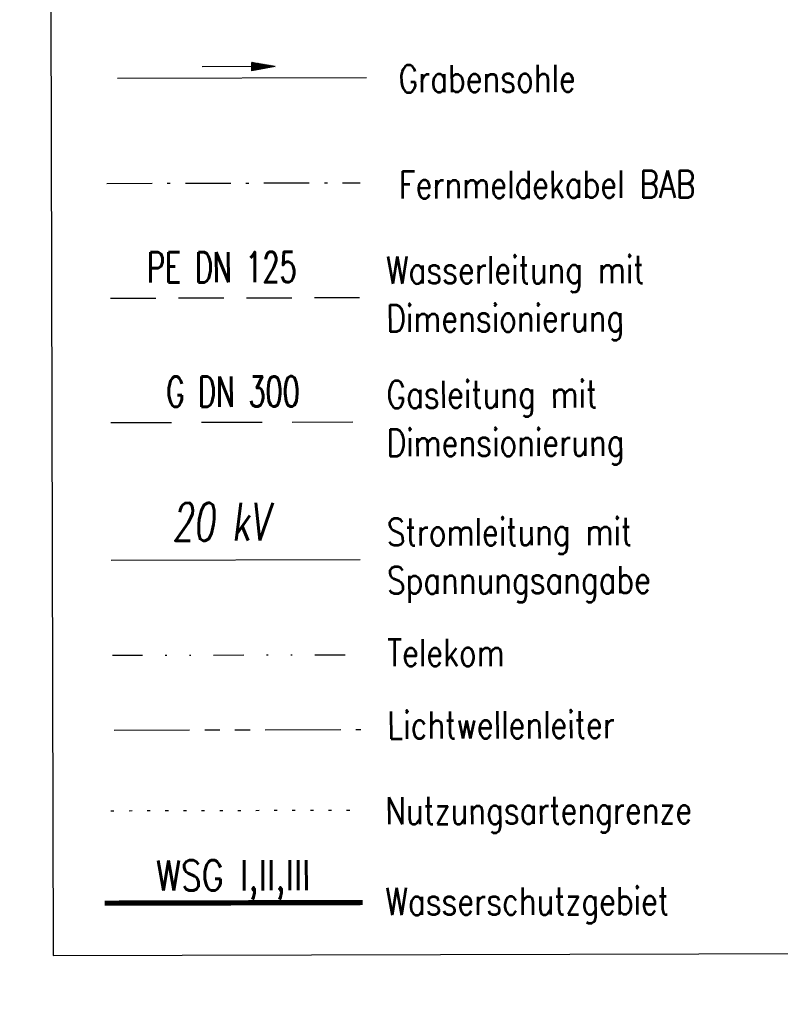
# Model space of a CAD drawing. Extents: x 0 to 1135, y 0 to 420.
# Tile 54 of 84: x 1028 to 1078, y 114 to 179. Entities that reach past the tile are written whole.
import ezdxf

# ---------------------------------------------------------------- set-up
doc = ezdxf.new("R2010")
doc.units = 0
doc.header["$LTSCALE"] = 2
doc.header["$MEASUREMENT"] = 0
for name, pattern in [('AUSGEZOGEN', [0]), ('BAB-FM2', [2.6, 1.5, -0.5, 0.1, -0.5]), ('GESTRICHELTX3', [2.25, 1.5, -0.75]), ('GESTRICHELTX4', [3, 2, -1]), ('GETRENNTX3', [3.25, 1, -0.75, 0, -0.75, 0, -0.75]), ('PHANTOMX2', [5, 2.5, -0.5, 0.5, -0.5, 0.5, -0.5]), ('PUNKTX2_STR', [0.6, 0.1, -0.5]), ('Schutzgebiet', [2.5, 2, -0.5])]:
    doc.linetypes.add(name, pattern=pattern)
doc.layers.get('0').update_dxf_attribs({"color": 8, "linetype": 'AUSGEZOGEN'})
for name, color, linetype in [('BAB_FM', 8, 'BAB-FM2'), ('FBRTOP', 8, 'AUSGEZOGEN'), ('GASLTG', 8, 'GESTRICHELTX4'), ('GRABEN', 8, 'AUSGEZOGEN'), ('LEGENDE', 7, 'AUSGEZOGEN'), ('Lichtwellenleiter', 8, 'PHANTOMX2'), ('NUTZUNG', 8, 'PUNKTX2_STR'), ('PFEILTOP', 8, 'AUSGEZOGEN'), ('STROMLTG', 8, 'AUSGEZOGEN'), ('Telekom', 8, 'GETRENNTX3'), ('W-LTG', 8, 'GESTRICHELTX3'), ('WSG', 4, 'Schutzgebiet')]:
    doc.layers.add(name, color=color, linetype=linetype)
doc.styles.add('ROMANS', font='romans.shx', dxfattribs={"width": 0.8})

# ---------------------------------------------------------------- blocks, each defined once
blk = doc.blocks.new('PFEIL2')
at = {"color": 0}
for p, q in [((0.88, 0.002), (-2.401, -0.012)), ((0.881, -0.271), (0.879, 0.276)), ((0.879, 0.276), (2.429, 0.009)), ((0.911, 0.27), (0.879, 0.265)), ((0.965, 0.261), (0.879, 0.246)), ((1.019, 0.252), (0.879, 0.228)), ((1.073, 0.242), (0.879, 0.209)), ((1.127, 0.233), (0.879, 0.191)), ((1.181, 0.224), (0.879, 0.172)), ((1.235, 0.214), (0.879, 0.154)), ((1.289, 0.205), (0.879, 0.135)), ((1.343, 0.196), (0.879, 0.117)), ((1.397, 0.187), (0.879, 0.098)), ((1.451, 0.177), (0.879, 0.08)), ((1.505, 0.168), (0.879, 0.061)), ((1.559, 0.159), (0.88, 0.043)), ((1.613, 0.149), (0.88, 0.024)), ((1.668, 0.14), (0.88, 0.006)), ((1.722, 0.131), (0.88, -0.013)), ((1.776, 0.121), (0.88, -0.031)), ((1.83, 0.112), (0.88, -0.05)), ((1.884, 0.103), (0.88, -0.068)), ((1.938, 0.094), (0.88, -0.087)), ((1.992, 0.084), (0.88, -0.105)), ((2.046, 0.075), (0.88, -0.124)), ((2.1, 0.066), (0.88, -0.142)), ((2.154, 0.056), (0.88, -0.161)), ((2.208, 0.047), (0.88, -0.179)), ((2.262, 0.038), (0.881, -0.198)), ((2.316, 0.029), (0.881, -0.216)), ((2.37, 0.019), (0.881, -0.235)), ((2.424, 0.01), (0.881, -0.253)), ((2.429, 0.009), (0.881, -0.271))]:
    blk.add_line(p, q, dxfattribs=at)

msp = doc.modelspace()

# ---------------------------------------------------------------- linework, layer by layer
at = {"layer": 'BAB_FM'}
msp.add_line((1033.601, 168.178), (1050.365, 168.221), dxfattribs=at)
at = {"layer": 'FBRTOP', "const_width": 0.5}
for points in [[(88.009, 187.528, 0), (104.839, 188.975, 0), (166.439, 194.269, -0.000002), (228.71, 199.62, 0.000002), (290.98, 204.971, 0.000001), (321.649, 207.607, 0.000001), (340.796, 209.253, 0.000002), (353.251, 210.323, -0.000001), (365.705, 211.394, -0.000007)], [(87.666, 191.514, 0), (104.497, 192.96, 0), (166.097, 198.254, -0.000002), (228.367, 203.605, 0.000002), (290.638, 208.957, 0.000001), (321.307, 211.592, 0.000001), (340.454, 213.238, 0.000002), (352.908, 214.308, -0.000001), (365.363, 215.379, -0.000007)], [(377.816, 216.449, 0.000001), (390.27, 217.519, 0.000044)], [(378.159, 212.464, 0.000001), (390.613, 213.534, 0.000044)]]:
    msp.add_lwpolyline(points, format="xyb", dxfattribs=at)
at = {"layer": 'GASLTG', "color": 4}
msp.add_line((1033.872, 152.35), (1050.337, 152.393), dxfattribs=at)
at = {"layer": 'GRABEN', "linetype": 'AUSGEZOGEN'}
msp.add_line((1034.317, 175.132), (1050.781, 175.174), dxfattribs=at)
at = {"layer": 'LEGENDE'}
msp.add_lwpolyline([(1030.061, 117.083), (1124.072, 117.324), (1123.635, 287.473), (1029.624, 287.231)], close=True, dxfattribs=at)
at = {"layer": 'Lichtwellenleiter'}
msp.add_line((1034.08, 131.996), (1050.419, 132.037), dxfattribs=at)
at = {"layer": 'NUTZUNG'}
msp.add_line((1033.872, 126.662), (1050.337, 126.705), dxfattribs=at)
at = {"layer": 'STROMLTG', "color": 4, "linetype": 'AUSGEZOGEN'}
msp.add_line((1033.896, 143.248), (1050.36, 143.291), dxfattribs=at)
at = {"layer": 'Telekom'}
msp.add_line((1033.968, 136.948), (1050.339, 136.99), dxfattribs=at)
at = {"layer": 'W-LTG', "color": 4}
msp.add_line((1033.851, 160.582), (1050.315, 160.625), dxfattribs=at)
at = {"layer": 'WSG', "const_width": 0.35}
msp.add_lwpolyline([(1033.463, 120.543), (1050.533, 120.587)], dxfattribs=at)

# ---------------------------------------------------------------- block references
at = {"layer": 'PFEILTOP', "rotation": 0.1471602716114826}
msp.add_blockref('PFEIL2', (1042.312, 175.902), dxfattribs=at)

# ---------------------------------------------------------------- texts
at = {"layer": 'GASLTG', "color": 4, "style": 'ROMANS', "width": 0.66}
msp.add_text('G DN 300', height=2, rotation=0.14716, dxfattribs=at).set_placement((1037.546, 153.389))
at = {"layer": 'LEGENDE', "style": 'ROMANS', "width": 0.8}
for s, p in [('Grabensohle', (1052.908, 174.199)), ('Fernmeldekabel BAB', (1052.926, 167.181)), ('Wasserleitung mit', (1052.087, 161.535)), ('Dimensionierung', (1052.095, 158.343)), ('Gasleitung mit', (1052.108, 153.303)), ('Dimensionierung', (1052.116, 150.111)), ('Stromleitung mit', (1052.131, 144.201)), ('Spannungsangabe', (1052.139, 141.009)), ('Telekom', (1052.152, 136.217)), ('Lichtwellenleiter', (1052.164, 131.425)), ('Nutzungsartengrenze', (1052.03, 125.763)), ('Wasserschutzgebiet', (1052.045, 119.755))]:
    msp.add_text(s, height=1.8, rotation=0.14716, dxfattribs=at).set_placement(p)
at = {"layer": 'STROMLTG', "color": 4, "style": 'ROMANS', "oblique": 7, "width": 0.66}
msp.add_text('20 kV', height=2.5, rotation=0.14716, dxfattribs=at).set_placement((1037.925, 144.523))
at = {"layer": 'W-LTG', "color": 4, "style": 'ROMANS', "width": 0.66}
msp.add_text('PE DN 125', height=2, rotation=0.14716, dxfattribs=at).set_placement((1036.269, 161.618))
at = {"layer": 'WSG', "style": 'ROMANS', "width": 0.8}
msp.add_text('WSG I,II,III', height=2, rotation=0.14716, dxfattribs=at).set_placement((1036.866, 121.374))

doc.saveas('drawing.dxf')
